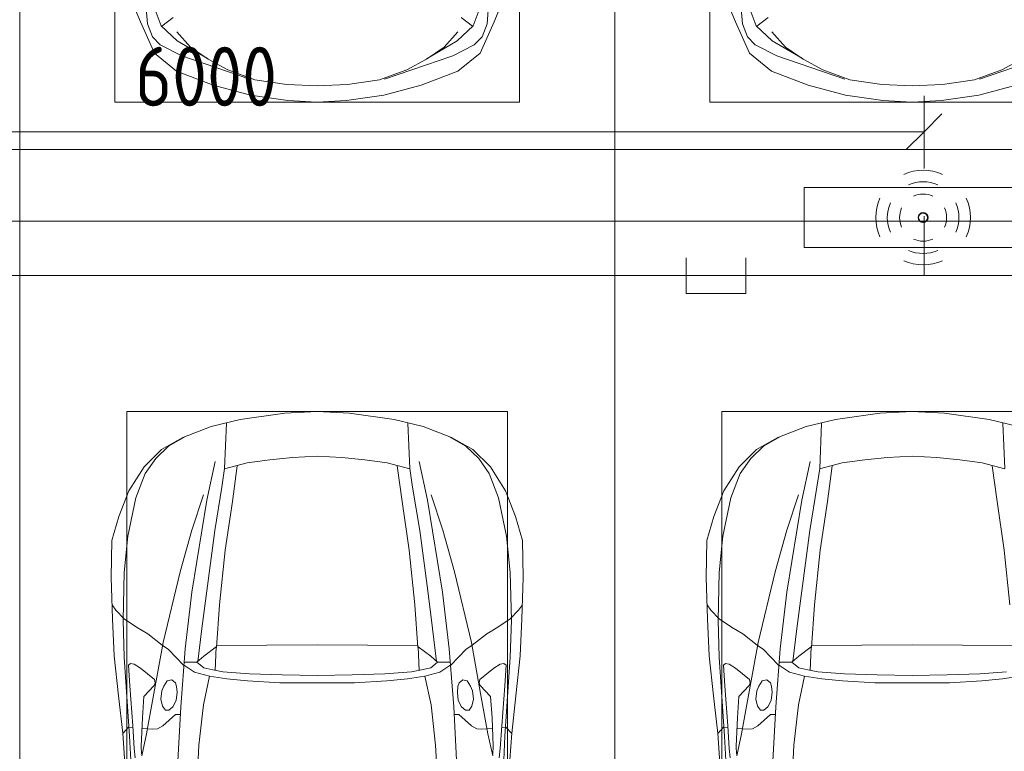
# Model space of a CAD drawing. Header units: millimetres. Extents: x -32229 to 170644, y -13689 to 125138.
# Tile 126 of 208: x 14135 to 18272, y 102123 to 105196. Entities that reach past the tile are written whole.
import ezdxf

# ---------------------------------------------------------------- set-up
doc = ezdxf.new("R2010")
doc.units = ezdxf.units.MM
for name, color, linetype, lineweight in [('A-ANNO-DIMS', 7, 'Continuous', 9), ('A-ANNO-DIMS-200', 7, 'Continuous', 9), ('A-ANNO-NOTE', 7, 'Continuous', 18), ('A-DETL-GENF', 7, 'Continuous', 18), ('A-FLOR', 7, 'Continuous', 18), ('C-PRKG', 7, 'Continuous', 18)]:
    doc.layers.add(name, color=color, linetype=linetype, lineweight=lineweight)
doc.layers.add('A-DETL', color=7, linetype='Continuous', lineweight=9, true_color=0x00a600)
doc.styles.add('GOST Common_6', font='GOST_Common.ttf', dxfattribs={"width": 0.9, "height": 250})
doc.dimstyles.new('ГОСТ_2_5_мм2', dxfattribs={"dimscale": 304.8, "dimtxt": 251.428749, "dimasz": 0.492126, "dimexe": 0.492126, "dimexo": 0.656168, "dimgap": 0.098425, "dimtad": 1, "dimdec": 0, "dimdsep": 46, "dimtxsty": 'GOST Common_6', "dimblk1": 'OBLIQUE', "dimblk2": 'OBLIQUE', "dimsah": 1, "dimcen": 0.09, "dimazin": 2, "dimtfac": 1, "dimtdec": 4, "dimtix": 1, "dimtmove": 0, "dimatfit": 3, "dimfxl": 1, "dimtvp": 1, "dimtolj": 1, "dimtzin": 0, "dimarcsym": 2})

# ---------------------------------------------------------------- blocks, each defined once
blk = doc.blocks.new('АР_Машиноместо - 5300x2500_С-V11--01 ЭО')
at = {"layer": 'A-DETL-GENF', "color": 253, "lineweight": 13, "true_color": 0xaaaaaa}
for p, q in [((1250, 4800), (1126.4, 4794.1)), ((1250, 4800), (1373.6, 4794.1)), ((970.2, 4771.8), (812.7, 4729.4)), ((1126.4, 4794.1), (970.2, 4771.8)), ((1373.6, 4794.1), (1529.8, 4771.8)), ((1529.8, 4771.8), (1687.3, 4729.4)), ((812.7, 4729.4), (659.1, 4669.9)), ((1122.2, 4726.4), (988.2, 4706.7)), ((1250, 4731.7), (1122.2, 4726.4)), ((1250, 4731.7), (1377.8, 4726.4)), ((1377.8, 4726.4), (1511.8, 4706.7)), ((1687.3, 4729.4), (1840.9, 4669.9)), ((680.7, 4606.5), (967, 4703.6)), ((988.2, 4706.7), (873.9, 4665.1)), ((1511.8, 4706.7), (1626.1, 4665.1)), ((1819.3, 4606.5), (1533, 4703.6)), ((659.1, 4669.9), (565.9, 4595.1)), ((873.9, 4665.1), (791.3, 4619.7)), ((1626.1, 4665.1), (1708.7, 4619.7)), ((1840.9, 4669.9), (1934.1, 4595.1)), ((565.9, 4595.1), (507.1, 4462.6)), ((590.7, 4560.1), (680.7, 4606.5)), ((788.5, 4617.7), (661.8, 4543.1)), ((791.3, 4619.7), (717.1, 4568.9)), ((1708.7, 4619.7), (1782.9, 4568.9)), ((1711.5, 4617.7), (1838.2, 4543.1)), ((1909.3, 4560.1), (1819.3, 4606.5)), ((1934.1, 4595.1), (1992.9, 4462.6)), ((557.5, 4525.7), (590.7, 4560.1)), ((717.1, 4568.9), (659.6, 4505.3)), ((1782.9, 4568.9), (1840.4, 4505.3)), ((1942.5, 4525.7), (1909.3, 4560.1)), ((536.4, 4471.4), (557.5, 4525.7)), ((661.8, 4543.1), (594.6, 4479.3)), ((1838.2, 4543.1), (1905.4, 4479.3)), ((1963.6, 4471.4), (1942.5, 4525.7)), ((528.4, 4374.7), (536.4, 4471.4)), ((594.6, 4479.3), (569.5, 4413.1)), ((645, 4445.5), (597.3, 4481.4)), ((1855, 4445.5), (1902.7, 4481.4)), ((1905.4, 4479.3), (1930.5, 4413.1)), ((1971.6, 4374.7), (1963.6, 4471.4)), ((507.1, 4462.6), (419.6, 4254.2)), ((1992.9, 4462.6), (2080.4, 4254.2))]:
    blk.add_line(p, q, dxfattribs=at)
at = {"layer": 'C-PRKG', "color": 253, "lineweight": 13, "true_color": 0xaaaaaa}
for p, q in [((2500, 5300), (0, 5300)), ((0, 0), (0, 5300)), ((2500, 0), (2500, 5300)), ((400, 4800), (2100, 4800)), ((400, 500), (400, 4800)), ((2100, 500), (2100, 4800))]:
    blk.add_line(p, q, dxfattribs=at)
blk = doc.blocks.new('АР_Машиноместо - 4900x2400_М__5300х2500_-V14--01 ЭО')
at = {"layer": 'A-DETL-GENF', "color": 254, "lineweight": 13, "true_color": 0xd4d4d4}
for p, q in [((1762.2, -2818.3), (1747.2, -3099)), ((1987.5, -3053.2), (1967.3, -3145.9)), ((2038, -3136.6), (2033.7, -3036.3)), ((1747.2, -3099), (1728.3, -3268.5)), ((2060.5, -3468.5), (2038, -3136.6)), ((1967.3, -3145.9), (1936, -3316.2)), ((1728.3, -3268.5), (1702.9, -3388.2)), ((1936, -3316.2), (1897.7, -3530.2)), ((870, -3377.1), (797.1, -3388.2)), ((957.1, -3368.9), (870, -3377.1)), ((1093.5, -3360.7), (957.1, -3368.9)), ((1250, -3360.7), (1093.5, -3360.7)), ((1250, -3360.7), (1406.5, -3360.7)), ((1406.5, -3360.7), (1542.9, -3368.9)), ((1542.9, -3368.9), (1630, -3377.1)), ((1630, -3377.1), (1702.9, -3388.2)), ((1702.9, -3388.2), (1765.4, -3405.8)), ((1765.4, -3405.8), (1811.5, -3435.5)), ((1750.9, -3450.8), (1734.5, -3589.1)), ((2065.8, -3623.7), (2060.5, -3468.5)), ((1804.3, -3502.8), (1776.8, -3741.5)), ((1897.7, -3530.2), (1826.4, -3827.1)), ((1734.5, -3589.1), (1714.3, -3746.6)), ((2061.4, -3823.4), (2065.8, -3623.7)), ((1714.3, -3746.6), (1680.6, -4000.8)), ((1776.8, -3741.5), (1713.1, -4128.3)), ((1826.4, -3827.1), (1777.3, -4001.8)), ((2045.3, -3976.8), (2061.4, -3823.4)), ((1680.6, -4000.8), (1651, -4182.8)), ((1777.3, -4001.8), (1728.3, -4149.8)), ((2011.4, -4138.1), (2045.3, -3976.8)), ((1713.1, -4128.3), (1678.9, -4289.8)), ((1972.2, -4239.8), (2011.4, -4138.1)), ((1651, -4182.8), (1638.8, -4260.3)), ((1928.5, -4303.1), (1972.2, -4239.8)), ((1875, -4354.8), (1928.5, -4303.1)), ((1803.7, -4395.8), (1875, -4354.8))]:
    blk.add_line(p, q, dxfattribs=at)
at = {"layer": 'A-DETL-GENF', "color": 253, "lineweight": 13, "true_color": 0xaaaaaa}
for p, q in [((1840.7, -2936), (1823.6, -3260.1)), ((2067.2, -3149.3), (2054, -2964.8)), ((2014.4, -3046.1), (2019.2, -3085)), ((1984.7, -3213.7), (1989.1, -3094.6)), ((1989.1, -3094.6), (1987.8, -3061.4)), ((2019.2, -3085), (2025.2, -3179.9)), ((1845.5, -3228.1), (1898.3, -3179.4)), ((1898.3, -3179.4), (1920.5, -3167.7)), ((1920.5, -3167.7), (1941.6, -3165.4)), ((1941.6, -3165.4), (1986.4, -3168)), ((2024.8, -3173.5), (2043.1, -3174.2)), ((2025.2, -3179.9), (2037.8, -3347.3)), ((2043.1, -3174.2), (2067.1, -3148.3)), ((2084.3, -3305.9), (2067.1, -3148.3)), ((1977.8, -3303.2), (1984.7, -3213.7)), ((1823.6, -3260.1), (1804.3, -3502.8)), ((1825.4, -3227.6), (1845.5, -3228.1)), ((1842.8, -3286.3), (1856.8, -3259.9)), ((1856.8, -3259.9), (1873.2, -3246.1)), ((1873.2, -3246.1), (1887.9, -3245.7)), ((1887.9, -3245.7), (1900.2, -3262.3)), ((1900.2, -3262.3), (1906.4, -3292.5)), ((1838.9, -3321.2), (1842.8, -3286.3)), ((1906.4, -3292.5), (1902.9, -3327.4)), ((1935.4, -3349.7), (1977.8, -3303.2)), ((2102.9, -3474.2), (2084.3, -3305.9)), ((1841.3, -3344.5), (1838.9, -3321.2)), ((1845.9, -3360.7), (1841.3, -3344.5)), ((1894.8, -3346.8), (1880, -3369.3)), ((1902.9, -3327.4), (1894.8, -3346.8)), ((1930.3, -3360.7), (1935.4, -3349.7)), ((2037.8, -3347.3), (2043.4, -3434.5)), ((1250, -3391.3), (1102.5, -3394.3)), ((1250, -3391.3), (1397.5, -3394.3)), ((1861.3, -3372.5), (1845.9, -3360.7)), ((1880, -3369.3), (1861.3, -3372.5)), ((1933.2, -3375.1), (1930.3, -3360.7)), ((1992, -3422.8), (1933.2, -3375.1)), ((965.3, -3397.8), (853.3, -3407.2)), ((1102.5, -3394.3), (965.3, -3397.8)), ((1397.5, -3394.3), (1534.7, -3397.8)), ((1534.7, -3397.8), (1646.7, -3407.2)), ((1646.7, -3407.2), (1688.9, -3414.8)), ((1674.4, -3512.1), (1679, -3413)), ((1688.9, -3414.8), (1727, -3424.2)), ((1727, -3424.2), (1755.7, -3447)), ((2018.5, -3439.1), (1992, -3422.8)), ((1726.8, -3472.4), (1674.4, -3512.1)), ((1755.7, -3447), (1726.8, -3472.4)), ((1755.7, -3447.2), (1808.7, -3447.2)), ((1809.8, -3433.7), (1845.3, -3470.4)), ((1845.3, -3470.4), (1875.1, -3501.2)), ((2033.8, -3441.1), (2018.5, -3439.1)), ((2043.4, -3434.5), (2033.8, -3441.1)), ((2109.8, -3630), (2102.9, -3474.2)), ((1659.9, -3687.8), (1673.4, -3509.6)), ((1875.1, -3501.2), (1901.7, -3518.6)), ((1250, -3520.1), (827.2, -3517.2)), ((1250, -3520.1), (1672.8, -3517.2)), ((1901.7, -3518.6), (1962.1, -3567)), ((1962.1, -3567), (2008.6, -3594.2)), ((2008.6, -3594.2), (2061.4, -3629.8)), ((2061.4, -3629.8), (2096.2, -3665.5)), ((2116, -3802.9), (2109.8, -3630)), ((2096.2, -3665.5), (2111.9, -3688.4)), ((863.9, -3917.5), (840.1, -3687.8)), ((1636.1, -3917.5), (1659.9, -3687.8)), ((2112.6, -3958.4), (2116, -3802.9)), ((893.6, -4121.6), (863.9, -3917.5)), ((1606.4, -4121.6), (1636.1, -3917.5)), ((2083.6, -4059.2), (2112.6, -3958.4)), ((2041.4, -4167), (2083.6, -4059.2)), ((914, -4272.5), (893.6, -4121.6)), ((1586, -4272.5), (1606.4, -4121.6)), ((1977.5, -4267.9), (2041.4, -4167)), ((955.5, -4283.9), (861, -4259.4)), ((861.2, -4260.3), (869.3, -4451.1)), ((1544.5, -4283.9), (1639, -4259.4)), ((1638.8, -4260.3), (1630.7, -4451.1)), ((1050.4, -4297.3), (955.5, -4283.9)), ((1146, -4306.7), (1050.4, -4297.3)), ((1354, -4306.7), (1449.6, -4297.3)), ((1449.6, -4297.3), (1544.5, -4283.9)), ((1903.7, -4340.6), (1977.5, -4267.9)), ((1250, -4312), (1146, -4306.7)), ((1250, -4312), (1354, -4306.7)), ((1814, -4391.6), (1903.7, -4340.6)), ((1695.6, -4436.7), (1814, -4391.6)), ((927, -4466.6), (804.4, -4436.7)), ((1114.6, -4493), (927, -4466.6)), ((1385.4, -4493), (1573, -4466.6)), ((1573, -4466.6), (1695.6, -4436.7)), ((1250, -4500), (1114.6, -4493)), ((1250, -4500), (1385.4, -4493))]:
    blk.add_line(p, q, dxfattribs=at)
at = {"layer": 'C-PRKG', "color": 253, "lineweight": 13, "true_color": 0xaaaaaa}
for p, q in [((0, 0), (0, -5300)), ((2500, 0), (2500, -5300)), ((2050, -800), (2050, -4500)), ((450, -4500), (2050, -4500)), ((2500, -5300), (0, -5300))]:
    blk.add_line(p, q, dxfattribs=at)
blk = doc.blocks.new('АР_Машиноместо - 4900x2400_М__5300х2500_-3113489--01 ЭО')
at = {"layer": 'A-DETL-GENF', "color": 253, "lineweight": 13, "true_color": 0xaaaaaa}
for p, q in [((1114.6, 4493), (927, 4466.6)), ((1250, 4500), (1114.6, 4493)), ((1250, 4500), (1385.4, 4493)), ((1385.4, 4493), (1573, 4466.6)), ((804.4, 4436.7), (686, 4391.6)), ((927, 4466.6), (804.4, 4436.7)), ((861.2, 4260.3), (869.3, 4451.1)), ((1573, 4466.6), (1695.6, 4436.7)), ((1638.8, 4260.3), (1630.7, 4451.1)), ((1695.6, 4436.7), (1814, 4391.6)), ((686, 4391.6), (596.3, 4340.6)), ((1814, 4391.6), (1903.7, 4340.6)), ((596.3, 4340.6), (522.5, 4267.9)), ((1146, 4306.7), (1050.4, 4297.3)), ((1250, 4312), (1146, 4306.7)), ((1250, 4312), (1354, 4306.7)), ((1354, 4306.7), (1449.6, 4297.3)), ((1903.7, 4340.6), (1977.5, 4267.9)), ((522.5, 4267.9), (458.6, 4167)), ((955.5, 4283.9), (861, 4259.4)), ((914, 4272.5), (893.6, 4121.6)), ((1050.4, 4297.3), (955.5, 4283.9)), ((1449.6, 4297.3), (1544.5, 4283.9)), ((1544.5, 4283.9), (1639, 4259.4)), ((1586, 4272.5), (1606.4, 4121.6)), ((1977.5, 4267.9), (2041.4, 4167)), ((458.6, 4167), (416.4, 4059.2)), ((2041.4, 4167), (2083.6, 4059.2)), ((893.6, 4121.6), (863.9, 3917.5)), ((1606.4, 4121.6), (1636.1, 3917.5)), ((416.4, 4059.2), (387.4, 3958.4)), ((2083.6, 4059.2), (2112.6, 3958.4)), ((387.4, 3958.4), (384, 3802.9)), ((2112.6, 3958.4), (2116, 3802.9)), ((863.9, 3917.5), (840.1, 3687.8)), ((1636.1, 3917.5), (1659.9, 3687.8)), ((384, 3802.9), (390.2, 3630)), ((2116, 3802.9), (2109.8, 3630)), ((403.8, 3665.5), (388.1, 3688.4)), ((840.1, 3687.8), (826.6, 3509.6)), ((1659.9, 3687.8), (1673.4, 3509.6)), ((2096.2, 3665.5), (2111.9, 3688.4)), ((438.6, 3629.8), (403.8, 3665.5)), ((2061.4, 3629.8), (2096.2, 3665.5)), ((390.2, 3630), (397.1, 3474.2)), ((491.4, 3594.2), (438.6, 3629.8)), ((2008.6, 3594.2), (2061.4, 3629.8)), ((2109.8, 3630), (2102.9, 3474.2)), ((537.9, 3567), (491.4, 3594.2)), ((598.3, 3518.6), (537.9, 3567)), ((1901.7, 3518.6), (1962.1, 3567)), ((1962.1, 3567), (2008.6, 3594.2)), ((624.9, 3501.2), (598.3, 3518.6)), ((1250, 3520.1), (827.2, 3517.2)), ((1250, 3520.1), (1672.8, 3517.2)), ((1875.1, 3501.2), (1901.7, 3518.6)), ((654.7, 3470.4), (624.9, 3501.2)), ((676.4, 3260.1), (695.7, 3502.8)), ((773.2, 3472.4), (825.6, 3512.1)), ((825.6, 3512.1), (821, 3413)), ((1674.4, 3512.1), (1679, 3413)), ((1726.8, 3472.4), (1674.4, 3512.1)), ((1823.6, 3260.1), (1804.3, 3502.8)), ((1845.3, 3470.4), (1875.1, 3501.2)), ((397.1, 3474.2), (415.7, 3305.9)), ((456.6, 3434.5), (466.2, 3441.1)), ((462.2, 3347.3), (456.6, 3434.5)), ((466.2, 3441.1), (481.5, 3439.1)), ((481.5, 3439.1), (508, 3422.8)), ((690.2, 3433.7), (654.7, 3470.4)), ((744.1, 3447.2), (691.3, 3447.2)), ((773, 3424.2), (744.1, 3447.2)), ((744.3, 3447), (773.2, 3472.4)), ((1755.7, 3447), (1726.8, 3472.4)), ((1727, 3424.2), (1755.7, 3447)), ((1755.7, 3447.2), (1808.7, 3447.2)), ((1809.8, 3433.7), (1845.3, 3470.4)), ((2018.5, 3439.1), (1992, 3422.8)), ((2033.8, 3441.1), (2018.5, 3439.1)), ((2043.4, 3434.5), (2033.8, 3441.1)), ((2037.8, 3347.3), (2043.4, 3434.5)), ((2102.9, 3474.2), (2084.3, 3305.9)), ((508, 3422.8), (566.8, 3375.1)), ((811.1, 3414.8), (773, 3424.2)), ((853.3, 3407.2), (811.1, 3414.8)), ((965.3, 3397.8), (853.3, 3407.2)), ((1102.5, 3394.3), (965.3, 3397.8)), ((1250, 3391.3), (1102.5, 3394.3)), ((1250, 3391.3), (1397.5, 3394.3)), ((1397.5, 3394.3), (1534.7, 3397.8)), ((1534.7, 3397.8), (1646.7, 3407.2)), ((1646.7, 3407.2), (1688.9, 3414.8)), ((1688.9, 3414.8), (1727, 3424.2)), ((1992, 3422.8), (1933.2, 3375.1)), ((569.7, 3360.7), (564.6, 3349.7)), ((566.8, 3375.1), (569.7, 3360.7)), ((605.2, 3346.8), (620, 3369.3)), ((620, 3369.3), (638.7, 3372.5)), ((638.7, 3372.5), (654.1, 3360.7)), ((654.1, 3360.7), (658.7, 3344.5)), ((1845.9, 3360.7), (1841.3, 3344.5)), ((1861.3, 3372.5), (1845.9, 3360.7)), ((1880, 3369.3), (1861.3, 3372.5)), ((1894.8, 3346.8), (1880, 3369.3)), ((1933.2, 3375.1), (1930.3, 3360.7)), ((1930.3, 3360.7), (1935.4, 3349.7)), ((474.8, 3179.9), (462.2, 3347.3)), ((564.6, 3349.7), (522.2, 3303.2)), ((593.6, 3292.5), (597.1, 3327.4)), ((597.1, 3327.4), (605.2, 3346.8)), ((661.1, 3321.2), (657.2, 3286.3)), ((658.7, 3344.5), (661.1, 3321.2)), ((1841.3, 3344.5), (1838.9, 3321.2)), ((1838.9, 3321.2), (1842.8, 3286.3)), ((1902.9, 3327.4), (1894.8, 3346.8)), ((1906.4, 3292.5), (1902.9, 3327.4)), ((1935.4, 3349.7), (1977.8, 3303.2)), ((2025.2, 3179.9), (2037.8, 3347.3)), ((415.7, 3305.9), (432.8, 3149.3)), ((522.2, 3303.2), (515.3, 3213.7)), ((599.8, 3262.3), (593.6, 3292.5)), ((657.2, 3286.3), (643.2, 3259.9)), ((1842.8, 3286.3), (1856.8, 3259.9)), ((1900.2, 3262.3), (1906.4, 3292.5)), ((1977.8, 3303.2), (1984.7, 3213.7)), ((2084.3, 3305.9), (2067.1, 3148.3)), ((612.1, 3245.7), (599.8, 3262.3)), ((654.5, 3228.1), (601.7, 3179.4)), ((626.8, 3246.1), (612.1, 3245.7)), ((643.2, 3259.9), (626.8, 3246.1)), ((674.6, 3227.6), (654.5, 3228.1)), ((659.3, 2936), (676.4, 3260.1)), ((1840.7, 2936), (1823.6, 3260.1)), ((1825.4, 3227.6), (1845.5, 3228.1)), ((1845.5, 3228.1), (1898.3, 3179.4)), ((1856.8, 3259.9), (1873.2, 3246.1)), ((1873.2, 3246.1), (1887.9, 3245.7)), ((1887.9, 3245.7), (1900.2, 3262.3)), ((515.3, 3213.7), (510.9, 3094.6)), ((1984.7, 3213.7), (1989.1, 3094.6)), ((432.8, 3149.3), (446, 2964.8)), ((456.9, 3174.2), (432.9, 3148.3)), ((475.2, 3173.5), (456.9, 3174.2)), ((480.8, 3085), (474.8, 3179.9)), ((558.4, 3165.4), (513.6, 3168)), ((579.5, 3167.7), (558.4, 3165.4)), ((601.7, 3179.4), (579.5, 3167.7)), ((1898.3, 3179.4), (1920.5, 3167.7)), ((1920.5, 3167.7), (1941.6, 3165.4)), ((1941.6, 3165.4), (1986.4, 3168)), ((2019.2, 3085), (2025.2, 3179.9)), ((2024.8, 3173.5), (2043.1, 3174.2)), ((2043.1, 3174.2), (2067.1, 3148.3)), ((2067.2, 3149.3), (2054, 2964.8)), ((485.6, 3046.1), (480.8, 3085)), ((510.9, 3094.6), (512.2, 3061.4)), ((1989.1, 3094.6), (1987.8, 3061.4)), ((2014.4, 3046.1), (2019.2, 3085))]:
    blk.add_line(p, q, dxfattribs=at)
at = {"layer": 'A-DETL-GENF', "color": 254, "lineweight": 13, "true_color": 0xd4d4d4}
for p, q in [((696.3, 4395.8), (625, 4354.8)), ((1803.7, 4395.8), (1875, 4354.8)), ((625, 4354.8), (571.5, 4303.1)), ((1875, 4354.8), (1928.5, 4303.1)), ((571.5, 4303.1), (527.8, 4239.8)), ((1928.5, 4303.1), (1972.2, 4239.8)), ((786.9, 4128.3), (821.1, 4289.8)), ((1713.1, 4128.3), (1678.9, 4289.8)), ((527.8, 4239.8), (488.6, 4138.1)), ((849, 4182.8), (861.2, 4260.3)), ((1651, 4182.8), (1638.8, 4260.3)), ((1972.2, 4239.8), (2011.4, 4138.1)), ((819.4, 4000.8), (849, 4182.8)), ((1680.6, 4000.8), (1651, 4182.8)), ((488.6, 4138.1), (454.7, 3976.8)), ((722.7, 4001.8), (771.7, 4149.8)), ((1777.3, 4001.8), (1728.3, 4149.8)), ((2011.4, 4138.1), (2045.3, 3976.8)), ((723.2, 3741.5), (786.9, 4128.3)), ((1776.8, 3741.5), (1713.1, 4128.3)), ((454.7, 3976.8), (438.6, 3823.4)), ((673.6, 3827.1), (722.7, 4001.8)), ((785.7, 3746.6), (819.4, 4000.8)), ((1714.3, 3746.6), (1680.6, 4000.8)), ((1826.4, 3827.1), (1777.3, 4001.8)), ((2045.3, 3976.8), (2061.4, 3823.4)), ((438.6, 3823.4), (434.2, 3623.7)), ((602.3, 3530.2), (673.6, 3827.1)), ((1897.7, 3530.2), (1826.4, 3827.1)), ((2061.4, 3823.4), (2065.8, 3623.7)), ((695.7, 3502.8), (723.2, 3741.5)), ((765.5, 3589.1), (785.7, 3746.6)), ((1734.5, 3589.1), (1714.3, 3746.6)), ((1804.3, 3502.8), (1776.8, 3741.5)), ((434.2, 3623.7), (439.5, 3468.5)), ((2065.8, 3623.7), (2060.5, 3468.5)), ((749.1, 3450.8), (765.5, 3589.1)), ((1750.9, 3450.8), (1734.5, 3589.1)), ((564, 3316.2), (602.3, 3530.2)), ((1936, 3316.2), (1897.7, 3530.2)), ((439.5, 3468.5), (462, 3136.6)), ((734.6, 3405.8), (688.5, 3435.5)), ((1765.4, 3405.8), (1811.5, 3435.5)), ((2060.5, 3468.5), (2038, 3136.6)), ((797.1, 3388.2), (734.6, 3405.8)), ((1702.9, 3388.2), (1765.4, 3405.8)), ((771.7, 3268.5), (797.1, 3388.2)), ((870, 3377.1), (797.1, 3388.2)), ((957.1, 3368.9), (870, 3377.1)), ((1093.5, 3360.7), (957.1, 3368.9)), ((1250, 3360.7), (1093.5, 3360.7)), ((1250, 3360.7), (1406.5, 3360.7)), ((1406.5, 3360.7), (1542.9, 3368.9)), ((1542.9, 3368.9), (1630, 3377.1)), ((1630, 3377.1), (1702.9, 3388.2)), ((1728.3, 3268.5), (1702.9, 3388.2)), ((532.7, 3145.9), (564, 3316.2)), ((1967.3, 3145.9), (1936, 3316.2)), ((752.8, 3099), (771.7, 3268.5)), ((1747.2, 3099), (1728.3, 3268.5)), ((512.5, 3053.2), (532.7, 3145.9)), ((1987.5, 3053.2), (1967.3, 3145.9)), ((462, 3136.6), (466.3, 3036.3)), ((2038, 3136.6), (2033.7, 3036.3)), ((737.8, 2818.3), (752.8, 3099)), ((1762.2, 2818.3), (1747.2, 3099))]:
    blk.add_line(p, q, dxfattribs=at)
at = {"layer": 'C-PRKG', "color": 253, "lineweight": 13, "true_color": 0xaaaaaa}
for p, q in [((2500, 5300), (0, 5300)), ((0, 0), (0, 5300)), ((2500, 0), (2500, 5300)), ((450, 4500), (2050, 4500)), ((450, 800), (450, 4500)), ((2050, 800), (2050, 4500))]:
    blk.add_line(p, q, dxfattribs=at)
blk = doc.blocks.new('Наметкина 10_РД_АР_П_rvt-1--01 ЭО')
at = {"layer": 'A-FLOR', "color": 253, "lineweight": 13, "true_color": 0xaaaaaa}
blk.add_line((10915.3, 104650), (19235.3, 104650), dxfattribs=at)
at = {"layer": 'C-PRKG', "color": 253, "lineweight": 13, "true_color": 0xaaaaaa, "rotation": 180}
for name, p in [('АР_Машиноместо - 5300x2500_С-V11--01 ЭО', (16635.3, 109650)), ('АР_Машиноместо - 5300x2500_С-V11--01 ЭО', (19135.3, 109650)), ('АР_Машиноместо - 4900x2400_М__5300х2500_-V14--01 ЭО', (14135.3, 99050)), ('АР_Машиноместо - 4900x2400_М__5300х2500_-V14--01 ЭО', (19135.3, 99050))]:
    blk.add_blockref(name, p, dxfattribs=at)
at = {"layer": 'C-PRKG', "color": 253, "lineweight": 13, "true_color": 0xaaaaaa}
blk.add_blockref('АР_Машиноместо - 4900x2400_М__5300х2500_-3113489--01 ЭО', (14135.3, 99050), dxfattribs=at)
blk = doc.blocks.new('DIMBLOCK183--01 ЭО')
at = {"layer": 'A-ANNO-DIMS-200'}
for p, q in [((11935.7, 104567.2), (11935.7, 104875.5)), ((17935.4, 104570.9), (17935.4, 104875.5)), ((11935.7, 104725.5), (12010.7, 104800.5)), ((17935.4, 104725.5), (18010.4, 104800.5)), ((11935.7, 104725.5), (11860.7, 104650.5)), ((11935.7, 104725.5), (17935.4, 104725.5)), ((11935.7, 104725.5), (11935.7, 104567.2)), ((17935.4, 104725.5), (17860.4, 104650.5)), ((17935.4, 104725.5), (17935.4, 104570.9))]:
    blk.add_line(p, q, dxfattribs=at)
at = {"layer": 'A-ANNO-DIMS-200', "color": 0, "insert": (14620.2, 105082.2), "char_height": 250, "width": 756.843, "attachment_point": 1, "line_spacing_factor": 1.022761, "style": 'GOST Common_6'}
blk.add_mtext('6000', dxfattribs=at)
blk = doc.blocks.new('_Oblique')
at = {"color": 0, "linetype": 'ByBlock', "lineweight": -2}
blk.add_line((-0.5, -0.5), (0.5, 0.5), dxfattribs=at)

msp = doc.modelspace()

# ---------------------------------------------------------------- linework, layer by layer
at = {"layer": 'A-ANNO-NOTE', "color": 5, "lineweight": 9, "true_color": 0x0000ff}
for p, q in [((17431.1, 104491.1), (18431.1, 104491.1)), ((17431.1, 104238.4), (17431.1, 104491.1)), ((18431.1, 104238.4), (17431.1, 104238.4))]:
    msp.add_line(p, q, dxfattribs=at)
for centre in [(17930.2, 104364.6), (17931.1, 104365.5), (17931.1, 104363.8), (17932, 104364.6)]:
    msp.add_circle(centre, 20, dxfattribs=at)
for centre, radius, start, end in [((17931.1, 104363.8), 199.6, 66, 114), ((17931.1, 104363.8), 151.5, 66, 114), ((17931.1, 104363.8), 99.8, 66, 114), ((17932, 104364.6), 199.6, 156, 204), ((17932, 104364.6), 151.5, 156, 204), ((17930.2, 104364.6), 151.5, 336, 24), ((17930.2, 104364.6), 199.6, 336, 24), ((17932, 104364.6), 99.8, 156, 204), ((17930.2, 104364.6), 99.8, 336, 24), ((17931.1, 104365.5), 99.8, 246, 294), ((17931.1, 104365.5), 151.5, 246, 294), ((17931.1, 104365.5), 199.6, 246, 294)]:
    msp.add_arc(centre, radius, start, end, dxfattribs=at)
at = {"layer": 'A-DETL', "color": 5, "true_color": 0x0000ff}
for p, q in [((17935.4, 104370.9), (17935.4, 104121.2)), ((16935.6, 104196.2), (16935.6, 104046.2)), ((17185.6, 104046.2), (17185.6, 104196.2)), ((22488.8, 104121.2), (-18064.9, 104121.2)), ((16935.6, 104046.2), (17185.6, 104046.2))]:
    msp.add_line(p, q, dxfattribs=at)

# ---------------------------------------------------------------- block references
at = {"lineweight": 5}
msp.add_blockref('Наметкина 10_РД_АР_П_rvt-1--01 ЭО', (0, 0), dxfattribs=at)

# ---------------------------------------------------------------- dimensions: what is measured, and where the dimension line sits
at = {"layer": 'A-ANNO-DIMS'}
dim = msp.add_linear_dim(base=(17935.4, 104725.5), p1=(11935.7, 104367.2), p2=(17935.4, 104370.9), dimstyle='ГОСТ_2_5_мм2', override={"dimpost": '<>', "dimfxl": 5999.731413}, dxfattribs=at)
dim.commit()
dim.dimension.update_dxf_attribs({"geometry": 'DIMBLOCK183--01 ЭО', "text_midpoint": (14935.5, 104880.5)})

doc.saveas('drawing.dxf')
